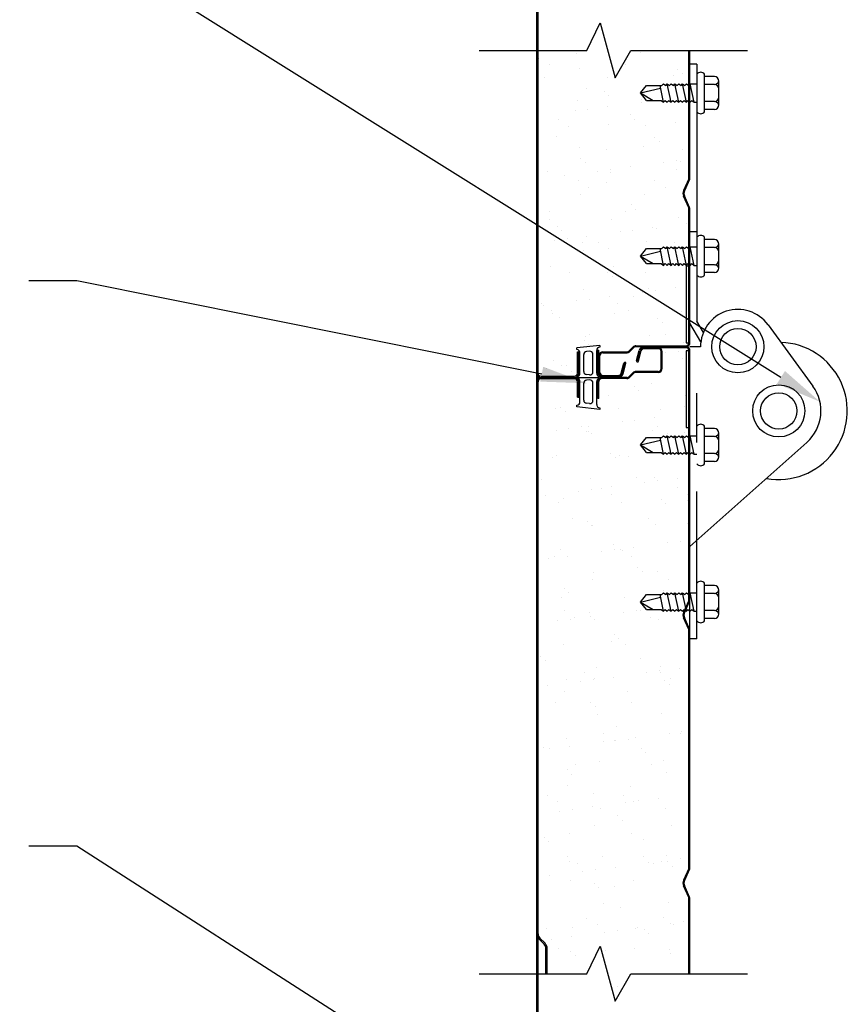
# Model space of a CAD drawing. Header units: inches. Extents: x 168.8 to 189.1, y 234.4 to 247.7.
# Tile 3 of 7: x 173.6 to 175.3, y 241.6 to 243.6. Entities that reach past the tile are written whole.
import ezdxf
from ezdxf import colors
from ezdxf.entities.mleader import LeaderData, LeaderLine
from ezdxf.math import Vec2, Vec3

# ---------------------------------------------------------------- set-up
doc = ezdxf.new("R2010")
doc.units = ezdxf.units.IN
doc.header["$LTSCALE"] = 0.25
doc.header["$MEASUREMENT"] = 0
doc.linetypes.add('HIDDEN3', pattern=[0.09375, 0.0625, -0.03125])
doc.layers.add('599', color=7, linetype='Continuous')
doc.layers.add('ANNOTATIONS', color=1, linetype='Continuous')
doc.styles.add('ARIAL', font='arial.ttf', dxfattribs={"height": 0.09375})

# ---------------------------------------------------------------- blocks, each defined once
blk = doc.blocks.new('*X7')
at = {"color": 0}
for p, q in [((2.2324, 8.0335), (2.2324, 8.0335)), ((2.0253, 8.0216), (2.0253, 8.0216)), ((2.1015, 8.0318), (2.1015, 8.0318)), ((2.0464, 8.0082), (2.0464, 8.0082)), ((2.1092, 7.9997), (2.1092, 7.9997)), ((2.2021, 8.0085), (2.2021, 8.0085)), ((2.3092, 7.998), (2.3092, 7.998)), ((2.0371, 7.9824), (2.0371, 7.9824)), ((2.165, 7.9818), (2.165, 7.9818)), ((2.3, 7.9866), (2.3, 7.9866)), ((2.3185, 7.9896), (2.3185, 7.9896)), ((2.1223, 7.9598), (2.1223, 7.9598)), ((2.1589, 7.9541), (2.1589, 7.9541)), ((2.1047, 7.9355), (2.1047, 7.9355)), ((2.1682, 7.9457), (2.1682, 7.9457)), ((2.2339, 7.9321), (2.2339, 7.9321)), ((2.2356, 7.9372), (2.2356, 7.9372)), ((2.0993, 7.9144), (2.0993, 7.9144)), ((2.1253, 7.9178), (2.1253, 7.9178)), ((2.166, 7.9231), (2.166, 7.9231)), ((2.0657, 7.8964), (2.0657, 7.8964)), ((2.2117, 7.9058), (2.2117, 7.9058)), ((2.2214, 7.8967), (2.2214, 7.8967)), ((2.0868, 7.883), (2.0868, 7.883)), ((2.1681, 7.8854), (2.1681, 7.8854)), ((2.2425, 7.8833), (2.2425, 7.8833)), ((2.3032, 7.8903), (2.3032, 7.8903)), ((2.0613, 7.8619), (2.0613, 7.8619)), ((2.2614, 7.8602), (2.2614, 7.8602)), ((2.2706, 7.8518), (2.2706, 7.8518)), ((2.1078, 7.8392), (2.1078, 7.8392)), ((2.1627, 7.8346), (2.1627, 7.8346)), ((2.2387, 7.8408), (2.2387, 7.8408)), ((2.3184, 7.8349), (2.3184, 7.8349)), ((2.1111, 7.8163), (2.1111, 7.8163)), ((2.306, 7.8121), (2.306, 7.8121)), ((2.3141, 7.8119), (2.3141, 7.8119)), ((2.1203, 7.8079), (2.1203, 7.8079)), ((2.1714, 7.7944), (2.1714, 7.7944)), ((2.2121, 7.7998), (2.2121, 7.7998)), ((2.28, 7.8087), (2.28, 7.8087)), ((2.3063, 7.794), (2.3063, 7.794)), ((2.0434, 7.7897), (2.0434, 7.7897)), ((2.0775, 7.782), (2.0775, 7.782)), ((2.1454, 7.791), (2.1454, 7.791)), ((2.1713, 7.7891), (2.1713, 7.7891)), ((2.2618, 7.7715), (2.2618, 7.7715)), ((2.1061, 7.7712), (2.1061, 7.7712)), ((2.1271, 7.7578), (2.1271, 7.7578)), ((2.1638, 7.768), (2.1638, 7.768)), ((2.2829, 7.7581), (2.2829, 7.7581)), ((2.111, 7.7428), (2.111, 7.7428)), ((2.2419, 7.7445), (2.2419, 7.7445)), ((2.2136, 7.7224), (2.2136, 7.7224)), ((2.2228, 7.714), (2.2228, 7.714)), ((2.0465, 7.6934), (2.0465, 7.6934)), ((2.0473, 7.7091), (2.0473, 7.7091)), ((2.1744, 7.6927), (2.1744, 7.6927)), ((2.2031, 7.7094), (2.2031, 7.7094)), ((2.3095, 7.6976), (2.3095, 7.6976)), ((2.0633, 7.6785), (2.0633, 7.6785)), ((2.2175, 7.671), (2.2175, 7.671)), ((2.2582, 7.6764), (2.2582, 7.6764)), ((2.2663, 7.6741), (2.2663, 7.6741)), ((2.3261, 7.6853), (2.3261, 7.6853)), ((2.0725, 7.6701), (2.0725, 7.6701)), ((2.0829, 7.6533), (2.0829, 7.6533)), ((2.1236, 7.6587), (2.1236, 7.6587)), ((2.1915, 7.6676), (2.1915, 7.6676)), ((2.0569, 7.6499), (2.0569, 7.6499)), ((2.1141, 7.6465), (2.1141, 7.6465)), ((2.1464, 7.646), (2.1464, 7.646)), ((2.1675, 7.6326), (2.1675, 7.6326)), ((2.245, 7.6482), (2.245, 7.6482)), ((2.3022, 7.6463), (2.3022, 7.6463)), ((2.116, 7.6302), (2.116, 7.6302)), ((2.0497, 7.597), (2.0497, 7.597)), ((2.1776, 7.5964), (2.1776, 7.5964)), ((2.0877, 7.5839), (2.0877, 7.5839)), ((2.1658, 7.5846), (2.1658, 7.5846)), ((2.175, 7.5762), (2.175, 7.5762)), ((2.2434, 7.5842), (2.2434, 7.5842)), ((2.2482, 7.5518), (2.2482, 7.5518)), ((2.3043, 7.553), (2.3043, 7.553)), ((2.1173, 7.5501), (2.1173, 7.5501)), ((2.1697, 7.5353), (2.1697, 7.5353)), ((2.2185, 7.5363), (2.2185, 7.5363)), ((2.2376, 7.5442), (2.2376, 7.5442)), ((2.2636, 7.5476), (2.2636, 7.5476)), ((2.0311, 7.5205), (2.0311, 7.5205)), ((2.0351, 7.5175), (2.0351, 7.5175)), ((2.103, 7.5265), (2.103, 7.5265)), ((2.129, 7.5299), (2.129, 7.5299)), ((2.1868, 7.5208), (2.1868, 7.5208)), ((2.0522, 7.5071), (2.0522, 7.5071)), ((2.0528, 7.5007), (2.0528, 7.5007)), ((2.0682, 7.4924), (2.0682, 7.4924)), ((2.1807, 7.5001), (2.1807, 7.5001)), ((2.2079, 7.5074), (2.2079, 7.5074)), ((2.2683, 7.4907), (2.2683, 7.4907)), ((2.3158, 7.5049), (2.3158, 7.5049)), ((2.2775, 7.4823), (2.2775, 7.4823)), ((2.1204, 7.4538), (2.1204, 7.4538)), ((2.1281, 7.4587), (2.1281, 7.4587)), ((2.2513, 7.4555), (2.2513, 7.4555)), ((2.2838, 7.459), (2.2838, 7.459)), ((2.1179, 7.4468), (2.1179, 7.4468)), ((2.1272, 7.4384), (2.1272, 7.4384)), ((2.321, 7.4424), (2.321, 7.4424)), ((2.056, 7.4043), (2.056, 7.4043)), ((2.0715, 7.3953), (2.0715, 7.3953)), ((2.0812, 7.3942), (2.0812, 7.3942)), ((2.0405, 7.3888), (2.0405, 7.3888)), ((2.0926, 7.3819), (2.0926, 7.3819))]:
    blk.add_line(p, q, dxfattribs=at)
blk = doc.blocks.new('*X8')
at = {"color": 0}
for p, q in [((2.2837, 7.4208), (2.2837, 7.4208)), ((2.3097, 7.4242), (2.3097, 7.4242)), ((2.3189, 7.4086), (2.3189, 7.4086)), ((2.2204, 7.3529), (2.2204, 7.3529)), ((2.2545, 7.3591), (2.2545, 7.3591)), ((2.1685, 7.3335), (2.1685, 7.3335)), ((2.2296, 7.3445), (2.2296, 7.3445)), ((2.3242, 7.3338), (2.3242, 7.3338)), ((2.3221, 7.3122), (2.3221, 7.3122)), ((2.0591, 7.308), (2.0591, 7.308)), ((2.0701, 7.3091), (2.0701, 7.3091)), ((2.0793, 7.3006), (2.0793, 7.3006)), ((2.187, 7.3074), (2.187, 7.3074)), ((2.2731, 7.3046), (2.2731, 7.3046)), ((2.1119, 7.2701), (2.1119, 7.2701)), ((2.1273, 7.2708), (2.1273, 7.2708)), ((2.1952, 7.2797), (2.1952, 7.2797)), ((2.2212, 7.2831), (2.2212, 7.2831)), ((2.2619, 7.2885), (2.2619, 7.2885)), ((2.2676, 7.2704), (2.2676, 7.2704)), ((2.0606, 7.262), (2.0606, 7.262)), ((2.0866, 7.2654), (2.0866, 7.2654)), ((2.1228, 7.2607), (2.1228, 7.2607)), ((2.1267, 7.2611), (2.1267, 7.2611)), ((2.133, 7.2567), (2.133, 7.2567)), ((2.2576, 7.2628), (2.2576, 7.2628)), ((2.2887, 7.257), (2.2887, 7.257)), ((2.3229, 7.259), (2.3229, 7.259)), ((2.0623, 7.2117), (2.0623, 7.2117)), ((2.1726, 7.2151), (2.1726, 7.2151)), ((2.1902, 7.211), (2.1902, 7.211)), ((2.0532, 7.208), (2.0532, 7.208)), ((2.1818, 7.2067), (2.1818, 7.2067)), ((2.2089, 7.2083), (2.2089, 7.2083)), ((2.0315, 7.1628), (2.0315, 7.1628)), ((2.1299, 7.1648), (2.1299, 7.1648)), ((2.2253, 7.1668), (2.2253, 7.1668)), ((2.2413, 7.1563), (2.2413, 7.1563)), ((2.2608, 7.1664), (2.2608, 7.1664)), ((2.2673, 7.1597), (2.2673, 7.1597)), ((2.308, 7.1651), (2.308, 7.1651)), ((2.0388, 7.1297), (2.0388, 7.1297)), ((2.1067, 7.1386), (2.1067, 7.1386)), ((2.1327, 7.142), (2.1327, 7.142)), ((2.1523, 7.1449), (2.1523, 7.1449)), ((2.1733, 7.1315), (2.1733, 7.1315)), ((2.1734, 7.1474), (2.1734, 7.1474)), ((2.308, 7.1452), (2.308, 7.1452)), ((2.3291, 7.1317), (2.3291, 7.1317)), ((2.0654, 7.1153), (2.0654, 7.1153)), ((2.075, 7.123), (2.075, 7.123)), ((2.1933, 7.1147), (2.1933, 7.1147)), ((2.2751, 7.1212), (2.2751, 7.1212)), ((2.2843, 7.1128), (2.2843, 7.1128)), ((2.3284, 7.1196), (2.3284, 7.1196)), ((2.0935, 7.0828), (2.0935, 7.0828)), ((2.1248, 7.0774), (2.1248, 7.0774)), ((2.134, 7.0689), (2.134, 7.0689)), ((2.2493, 7.0831), (2.2493, 7.0831)), ((2.2639, 7.0701), (2.2639, 7.0701)), ((2.3278, 7.0729), (2.3278, 7.0729)), ((2.133, 7.0684), (2.133, 7.0684)), ((2.1775, 7.0291), (2.1775, 7.0291)), ((2.2874, 7.0329), (2.2874, 7.0329)), ((2.3134, 7.0364), (2.3134, 7.0364)), ((2.0686, 7.019), (2.0686, 7.019)), ((2.1528, 7.0152), (2.1528, 7.0152)), ((2.1788, 7.0186), (2.1788, 7.0186)), ((2.1926, 7.0197), (2.1926, 7.0197)), ((2.1965, 7.0184), (2.1965, 7.0184)), ((2.2195, 7.024), (2.2195, 7.024)), ((2.0442, 7.0009), (2.0442, 7.0009)), ((2.058, 7.006), (2.058, 7.006)), ((2.0849, 7.0063), (2.0849, 7.0063)), ((2.2137, 7.0063), (2.2137, 7.0063)), ((2.1362, 6.9721), (2.1362, 6.9721)), ((2.2273, 6.9834), (2.2273, 6.9834)), ((2.2365, 6.975), (2.2365, 6.975)), ((2.2671, 6.9738), (2.2671, 6.9738)), ((2.1339, 6.9576), (2.1339, 6.9576)), ((2.2896, 6.9579), (2.2896, 6.9579)), ((2.077, 6.9396), (2.077, 6.9396)), ((2.0862, 6.9311), (2.0862, 6.9311)), ((2.28, 6.9351), (2.28, 6.9351)), ((2.0717, 6.9226), (2.0717, 6.9226)), ((2.1996, 6.922), (2.1996, 6.922)), ((2.0773, 6.8942), (2.0773, 6.8942)), ((2.1297, 6.8913), (2.1297, 6.8913)), ((2.1989, 6.8918), (2.1989, 6.8918)), ((2.2249, 6.8953), (2.2249, 6.8953)), ((2.233, 6.8945), (2.233, 6.8945)), ((2.0643, 6.8741), (2.0643, 6.8741)), ((2.0903, 6.8775), (2.0903, 6.8775)), ((2.0984, 6.8808), (2.0984, 6.8808)), ((2.131, 6.8829), (2.131, 6.8829)), ((2.1393, 6.8758), (2.1393, 6.8758)), ((2.2541, 6.8811), (2.2541, 6.8811)), ((2.2702, 6.8774), (2.2702, 6.8774)), ((2.1743, 6.8324), (2.1743, 6.8324)), ((2.1794, 6.8457), (2.1794, 6.8457)), ((2.1886, 6.8372), (2.1886, 6.8372)), ((2.33, 6.8327), (2.33, 6.8327)), ((2.0749, 6.8263), (2.0749, 6.8263)), ((2.2028, 6.8257), (2.2028, 6.8257)), ((2.0291, 6.8018), (2.0291, 6.8018)), ((2.0383, 6.7933), (2.0383, 6.7933)), ((2.2321, 6.7974), (2.2321, 6.7974)), ((2.1177, 6.769), (2.1177, 6.769)), ((2.1425, 6.7794), (2.1425, 6.7794)), ((2.245, 6.7684), (2.245, 6.7684)), ((2.271, 6.7719), (2.271, 6.7719)), ((2.2734, 6.7811), (2.2734, 6.7811)), ((2.2734, 6.7693), (2.2734, 6.7693)), ((2.3117, 6.7772), (2.3117, 6.7772)), ((2.0818, 6.7535), (2.0818, 6.7535)), ((2.1104, 6.7507), (2.1104, 6.7507)), ((2.1364, 6.7541), (2.1364, 6.7541)), ((2.1388, 6.7556), (2.1388, 6.7556)), ((2.1771, 6.7595), (2.1771, 6.7595)), ((2.2819, 6.7518), (2.2819, 6.7518)), ((2.2945, 6.7558), (2.2945, 6.7558)), ((2.0425, 6.7418), (2.0425, 6.7418)), ((2.078, 6.7299), (2.078, 6.7299)), ((2.2059, 6.7293), (2.2059, 6.7293)), ((2.2911, 6.7433), (2.2911, 6.7433)), ((2.1316, 6.7079), (2.1316, 6.7079)), ((2.2147, 6.7072), (2.2147, 6.7072)), ((2.059, 6.7069), (2.059, 6.7069)), ((2.1408, 6.6994), (2.1408, 6.6994)), ((2.1456, 6.6831), (2.1456, 6.6831)), ((2.2765, 6.6847), (2.2765, 6.6847)), ((2.1843, 6.6596), (2.1843, 6.6596)), ((2.3171, 6.6485), (2.3171, 6.6485)), ((2.0812, 6.6336), (2.0812, 6.6336)), ((2.1565, 6.6273), (2.1565, 6.6273)), ((2.1581, 6.6438), (2.1581, 6.6438)), ((2.1792, 6.6304), (2.1792, 6.6304)), ((2.1825, 6.6308), (2.1825, 6.6308)), ((2.2091, 6.633), (2.2091, 6.633)), ((2.2232, 6.6361), (2.2232, 6.6361)), ((2.2911, 6.645), (2.2911, 6.645)), ((2.3138, 6.6441), (2.3138, 6.6441)), ((2.034, 6.6157), (2.034, 6.6157)), ((2.0479, 6.613), (2.0479, 6.613)), ((2.0886, 6.6184), (2.0886, 6.6184)), ((2.2341, 6.614), (2.2341, 6.614)), ((2.1488, 6.5867), (2.1488, 6.5867)), ((2.2433, 6.6055), (2.2433, 6.6055)), ((2.2797, 6.5884), (2.2797, 6.5884)), ((2.0838, 6.5701), (2.0838, 6.5701)), ((2.0994, 6.5817), (2.0994, 6.5817)), ((2.2551, 6.582), (2.2551, 6.582)), ((2.093, 6.5616), (2.093, 6.5616)), ((2.2868, 6.5657), (2.2868, 6.5657)), ((2.0843, 6.5373), (2.0843, 6.5373)), ((2.2122, 6.5367), (2.2122, 6.5367)), ((2.0428, 6.5183), (2.0428, 6.5183)), ((2.1365, 6.5218), (2.1365, 6.5218)), ((2.1985, 6.5186), (2.1985, 6.5186)), ((2.2286, 6.5074), (2.2286, 6.5074)), ((2.2693, 6.5127), (2.2693, 6.5127)), ((2.0638, 6.5049), (2.0638, 6.5049)), ((2.068, 6.4862), (2.068, 6.4862)), ((2.094, 6.4896), (2.094, 6.4896)), ((2.1347, 6.495), (2.1347, 6.495)), ((2.1519, 6.4904), (2.1519, 6.4904)), ((2.2026, 6.5039), (2.2026, 6.5039)), ((2.2195, 6.5052), (2.2195, 6.5052)), ((2.2828, 6.4921), (2.2828, 6.4921)), ((2.1863, 6.4762), (2.1863, 6.4762)), ((2.1955, 6.4677), (2.1955, 6.4677)), ((2.1397, 6.4565), (2.1397, 6.4565)), ((2.2955, 6.4568), (2.2955, 6.4568)), ((2.036, 6.4323), (2.036, 6.4323)), ((2.0875, 6.4409), (2.0875, 6.4409)), ((2.2154, 6.4403), (2.2154, 6.4403)), ((2.239, 6.4279), (2.239, 6.4279)), ((2.0452, 6.4238), (2.0452, 6.4238)), ((2.0831, 6.3931), (2.0831, 6.3931)), ((2.1551, 6.394), (2.1551, 6.394)), ((2.2388, 6.3934), (2.2388, 6.3934)), ((2.286, 6.3957), (2.286, 6.3957)), ((2.3154, 6.3893), (2.3154, 6.3893)), ((2.0887, 6.384), (2.0887, 6.384)), ((2.1042, 6.3797), (2.1042, 6.3797)), ((2.1401, 6.3663), (2.1401, 6.3663)), ((2.1808, 6.3716), (2.1808, 6.3716)), ((2.2487, 6.3806), (2.2487, 6.3806)), ((2.2599, 6.38), (2.2599, 6.38)), ((2.2747, 6.384), (2.2747, 6.384)), ((2.2887, 6.3823), (2.2887, 6.3823)), ((2.298, 6.3738), (2.298, 6.3738)), ((2.0462, 6.3539), (2.0462, 6.3539)), ((2.1141, 6.3628), (2.1141, 6.3628)), ((2.0906, 6.3446), (2.0906, 6.3446)), ((2.1384, 6.3384), (2.1384, 6.3384)), ((2.1477, 6.3299), (2.1477, 6.3299)), ((2.1801, 6.3313), (2.1801, 6.3313)), ((2.2185, 6.344), (2.2185, 6.344)), ((2.1582, 6.2977), (2.1582, 6.2977)), ((2.1912, 6.2901), (2.1912, 6.2901)), ((2.2891, 6.2994), (2.2891, 6.2994)), ((2.1235, 6.2679), (2.1235, 6.2679)), ((2.2792, 6.2682), (2.2792, 6.2682)), ((2.0408, 6.2462), (2.0408, 6.2462)), ((2.0938, 6.2482), (2.0938, 6.2482)), ((2.1446, 6.2545), (2.1446, 6.2545)), ((2.2217, 6.2476), (2.2217, 6.2476)), ((2.2269, 6.2482), (2.2269, 6.2482)), ((2.2948, 6.2572), (2.2948, 6.2572)), ((2.3003, 6.2547), (2.3003, 6.2547)), ((2.3208, 6.2606), (2.3208, 6.2606)), ((2.0517, 6.2252), (2.0517, 6.2252)), ((2.0923, 6.2305), (2.0923, 6.2305)), ((2.1602, 6.2394), (2.1602, 6.2394)), ((2.1862, 6.2429), (2.1862, 6.2429)), ((2.2409, 6.2445), (2.2409, 6.2445)), ((2.2501, 6.236), (2.2501, 6.236)), ((2.0648, 6.2058), (2.0648, 6.2058)), ((2.2205, 6.2061), (2.2205, 6.2061)), ((2.0906, 6.2006), (2.0906, 6.2006)), ((2.0998, 6.1921), (2.0998, 6.1921)), ((2.1614, 6.2014), (2.1614, 6.2014)), ((2.2923, 6.203), (2.2923, 6.203)), ((2.2936, 6.1962), (2.2936, 6.1962)), ((2.185, 6.1293), (2.185, 6.1293))]:
    blk.add_line(p, q, dxfattribs=at)

msp = doc.modelspace()

# ---------------------------------------------------------------- linework, layer by layer
at = {"layer": '599'}
for p, q in [((174.69765, 239.94057), (174.69765, 245.515)), ((174.70015, 239.94057), (174.70015, 245.1232)), ((174.79977, 243.53383), (174.82693, 243.59023)), ((174.82693, 243.59023), (174.85749, 243.47819)), ((174.58033, 243.53383), (174.79977, 243.53383)), ((174.85749, 243.47819), (174.88929, 243.53383)), ((174.88929, 243.53383), (175.12747, 243.53383)), ((175.00812, 243.27443), (175.00812, 243.53383)), ((175.01015, 243.27443), (175.01015, 243.53383)), ((175.02437, 243.50579), (175.01015, 243.50579)), ((175.02437, 243.50579), (175.02437, 242.98162)), ((175.03991, 243.40857), (175.03991, 243.48583)), ((174.90906, 243.4472), (174.92156, 243.46243)), ((174.92156, 243.46243), (174.95296, 243.46243)), ((174.95609, 243.42821), (174.94905, 243.46243)), ((174.95296, 243.46243), (174.95609, 243.46618)), ((174.95609, 243.46618), (174.96077, 243.46243)), ((174.96077, 243.46243), (174.9639, 243.46618)), ((174.9639, 243.46618), (174.96858, 243.46243)), ((174.97172, 243.42821), (174.9639, 243.46618)), ((174.96858, 243.46243), (174.97172, 243.46618)), ((174.97172, 243.46618), (174.9764, 243.46243)), ((174.9764, 243.46243), (174.97953, 243.46618)), ((174.98734, 243.42821), (174.97953, 243.46618)), ((174.97953, 243.46618), (174.98421, 243.46243)), ((174.98421, 243.46243), (174.98734, 243.46618)), ((174.98734, 243.46618), (174.99202, 243.46243)), ((174.99202, 243.46243), (174.99515, 243.46618)), ((175.00297, 243.42821), (174.99515, 243.46618)), ((174.99515, 243.46618), (174.99983, 243.46243)), ((174.99983, 243.46243), (175.00297, 243.46618)), ((175.00297, 243.46618), (175.00765, 243.46243)), ((175.00765, 243.46243), (175.01078, 243.46618)), ((175.01078, 243.46618), (175.02437, 243.46618)), ((175.01859, 243.42821), (175.01078, 243.46618)), ((175.05984, 243.48079), (175.03991, 243.48079)), ((175.05984, 243.46477), (175.03991, 243.46477)), ((175.06921, 243.42298), (175.06921, 243.47141)), ((174.90906, 243.4472), (174.95011, 243.4573)), ((174.92156, 243.43196), (174.90906, 243.4472)), ((174.90906, 243.4472), (174.93499, 243.43196)), ((174.92156, 243.43196), (174.95141, 243.43196)), ((174.95141, 243.43196), (174.95609, 243.42821)), ((174.95609, 243.42821), (174.95923, 243.43196)), ((174.95923, 243.43196), (174.9639, 243.42821)), ((174.9639, 243.42821), (174.96704, 243.43196)), ((174.96704, 243.43196), (174.97172, 243.42821)), ((174.97172, 243.42821), (174.97485, 243.43196)), ((174.97485, 243.43196), (174.97953, 243.42821)), ((174.97953, 243.42821), (174.98266, 243.43196)), ((174.98266, 243.43196), (174.98734, 243.42821)), ((174.98734, 243.42821), (174.99048, 243.43196)), ((174.99048, 243.43196), (174.99515, 243.42821)), ((174.99515, 243.42821), (174.99829, 243.43196)), ((174.99829, 243.43196), (175.00297, 243.42821)), ((175.00297, 243.42821), (175.0061, 243.43196)), ((175.0061, 243.43196), (175.01078, 243.42821)), ((175.01078, 243.42821), (175.01391, 243.43196)), ((175.01391, 243.43196), (175.01859, 243.42821)), ((175.01859, 243.42821), (175.02437, 243.42821)), ((175.05984, 243.42962), (175.03991, 243.42962)), ((175.05984, 243.4136), (175.03991, 243.4136)), ((175.00759, 243.27195), (174.99702, 243.2482)), ((175.00945, 243.27112), (174.99887, 243.24737)), ((175.00759, 243.21275), (174.99702, 243.23651)), ((175.00945, 243.21358), (174.99887, 243.23733)), ((175.00812, 242.93782), (175.00812, 243.21028)), ((175.01015, 242.93782), (175.01015, 243.21028)), ((175.02437, 243.16407), (175.01015, 243.16407)), ((175.03991, 243.07591), (175.03991, 243.15317)), ((175.05984, 243.14813), (175.03991, 243.14813)), ((174.90906, 243.11454), (174.92156, 243.12977)), ((174.90906, 243.11454), (174.95011, 243.12464)), ((174.92156, 243.12977), (174.95296, 243.12977)), ((174.95609, 243.09556), (174.94905, 243.12977)), ((174.95296, 243.12977), (174.95609, 243.13352)), ((174.95609, 243.13352), (174.96077, 243.12977)), ((174.96077, 243.12977), (174.9639, 243.13352)), ((174.9639, 243.13352), (174.96858, 243.12977)), ((174.97172, 243.09556), (174.9639, 243.13352)), ((174.96858, 243.12977), (174.97172, 243.13352)), ((174.97172, 243.13352), (174.9764, 243.12977)), ((174.9764, 243.12977), (174.97953, 243.13352)), ((174.98734, 243.09556), (174.97953, 243.13352)), ((174.97953, 243.13352), (174.98421, 243.12977)), ((174.98421, 243.12977), (174.98734, 243.13352)), ((174.98734, 243.13352), (174.99202, 243.12977)), ((174.99202, 243.12977), (174.99515, 243.13352)), ((175.00297, 243.09556), (174.99515, 243.13352)), ((174.99515, 243.13352), (174.99983, 243.12977)), ((174.99983, 243.12977), (175.00297, 243.13352)), ((175.00297, 243.13352), (175.00765, 243.12977)), ((175.00765, 243.12977), (175.01078, 243.13352)), ((175.01078, 243.13352), (175.02437, 243.13352)), ((175.01859, 243.09556), (175.01078, 243.13352)), ((175.05984, 243.13212), (175.03991, 243.13212)), ((175.06921, 243.09032), (175.06921, 243.13876)), ((174.92156, 243.09931), (174.90906, 243.11454)), ((174.90906, 243.11454), (174.93499, 243.09931)), ((174.92156, 243.09931), (174.95141, 243.09931)), ((174.95141, 243.09931), (174.95609, 243.09556)), ((174.95609, 243.09556), (174.95923, 243.09931)), ((174.95923, 243.09931), (174.9639, 243.09556)), ((174.9639, 243.09556), (174.96704, 243.09931)), ((174.96704, 243.09931), (174.97172, 243.09556)), ((174.97172, 243.09556), (174.97485, 243.09931)), ((174.97485, 243.09931), (174.97953, 243.09556)), ((174.97953, 243.09556), (174.98266, 243.09931)), ((174.98266, 243.09931), (174.98734, 243.09556)), ((174.98734, 243.09556), (174.99048, 243.09931)), ((174.99048, 243.09931), (174.99515, 243.09556)), ((174.99515, 243.09556), (174.99829, 243.09931)), ((174.99829, 243.09931), (175.00297, 243.09556)), ((175.00265, 243.09407), (175.00265, 242.93782)), ((175.00812, 243.09407), (175.00265, 243.09407)), ((175.00297, 243.09556), (175.0061, 243.09931)), ((175.0061, 243.09931), (175.01078, 243.09556)), ((175.01078, 243.09556), (175.01391, 243.09931)), ((175.01391, 243.09931), (175.01859, 243.09556)), ((175.01859, 243.09556), (175.02437, 243.09556)), ((175.05984, 243.09696), (175.03991, 243.09696)), ((175.05984, 243.08095), (175.03991, 243.08095)), ((175.03747, 242.95892), (175.02437, 242.98162)), ((175.03227, 242.93949), (175.01015, 242.97781)), ((175.1693, 242.97464), (175.26069, 242.84958)), ((174.82624, 242.93219), (174.77937, 242.92727)), ((174.77937, 242.92398), (174.77937, 242.92727)), ((174.80528, 242.92056), (174.79903, 242.91991)), ((174.81999, 242.87568), (174.81999, 242.92208)), ((174.82249, 242.92251), (174.82452, 242.92251)), ((174.82249, 242.87735), (174.82249, 242.92251)), ((174.82452, 242.87735), (174.82452, 242.92251)), ((174.82624, 242.93219), (174.82624, 242.92907)), ((174.89402, 242.92935), (174.886, 242.92132)), ((174.89546, 242.92791), (174.88743, 242.91989)), ((174.89976, 242.93173), (175.00202, 242.93173)), ((175.00202, 242.9297), (174.89976, 242.9297)), ((174.90115, 242.90146), (174.90654, 242.9221)), ((174.90312, 242.90095), (174.9085, 242.92159)), ((174.90508, 242.90043), (174.91047, 242.92108)), ((175.00202, 242.92766), (174.91637, 242.92766)), ((174.94546, 242.92563), (174.91637, 242.92563)), ((175.00265, 242.93782), (175.00812, 242.93782)), ((175.00812, 242.92157), (175.00265, 242.92157)), ((175.00265, 242.92157), (175.00265, 242.76532)), ((175.00812, 242.41474), (175.00812, 242.92157)), ((175.03164, 242.9297), (175.01015, 242.9297)), ((175.01015, 241.86787), (175.01015, 242.92157)), ((174.78062, 242.87579), (174.78062, 242.91938)), ((174.78062, 242.91938), (174.78312, 242.91938)), ((174.78312, 242.87579), (174.78312, 242.91938)), ((174.78562, 242.87568), (174.78562, 242.91699)), ((174.79343, 242.87898), (174.79343, 242.91369)), ((174.81218, 242.87832), (174.81218, 242.91435)), ((174.82656, 242.87735), (174.82656, 242.91141)), ((174.83265, 242.91954), (174.88169, 242.91954)), ((174.83265, 242.91751), (174.88169, 242.91751)), ((174.95156, 242.88548), (174.95156, 242.91954)), ((174.95359, 242.88548), (174.95359, 242.91954)), ((174.86975, 242.87576), (174.87538, 242.89648)), ((174.87171, 242.87522), (174.87734, 242.89595)), ((174.87367, 242.87469), (174.8793, 242.89541)), ((174.70624, 242.8697), (174.77452, 242.8697)), ((174.70624, 242.8672), (174.77452, 242.8672)), ((174.70624, 242.86704), (174.77452, 242.86704)), ((174.77452, 242.86454), (174.70624, 242.86454)), ((174.77937, 242.8672), (174.82584, 242.8672)), ((174.77937, 242.8672), (174.77937, 242.86554)), ((174.80528, 242.87211), (174.79903, 242.87276)), ((174.80528, 242.86213), (174.79903, 242.86147)), ((174.82584, 242.86549), (174.82584, 242.8672)), ((174.88153, 242.86704), (174.83062, 242.86704)), ((174.88153, 242.86501), (174.83062, 242.86501)), ((174.83265, 242.87126), (174.86387, 242.87126)), ((174.83265, 242.86923), (174.86387, 242.86923)), ((174.83265, 242.8672), (174.86387, 242.8672)), ((174.89402, 242.877), (174.88584, 242.86882)), ((174.89546, 242.87557), (174.88728, 242.86739)), ((174.94546, 242.87938), (174.89976, 242.87938)), ((174.94546, 242.87735), (174.89976, 242.87735)), ((174.78062, 242.82704), (174.78062, 242.85845)), ((174.78312, 242.82704), (174.78312, 242.85845)), ((174.78562, 242.81725), (174.78562, 242.85856)), ((174.79343, 242.82054), (174.79343, 242.85526)), ((174.81218, 242.81989), (174.81218, 242.85591)), ((174.81999, 242.81215), (174.81999, 242.85856)), ((174.82249, 242.82391), (174.82249, 242.85891)), ((174.82452, 242.82391), (174.82452, 242.85891)), ((174.78062, 242.82704), (174.78312, 242.82704)), ((174.82452, 242.82391), (174.82249, 242.82391)), ((174.77937, 242.80697), (174.77937, 242.81026)), ((174.82624, 242.80204), (174.77937, 242.80697)), ((174.80528, 242.81367), (174.79903, 242.81433)), ((174.82624, 242.80517), (174.82624, 242.80204)), ((175.00265, 242.76532), (175.00812, 242.76532)), ((175.03991, 242.69067), (175.03991, 242.76794)), ((175.05984, 242.7629), (175.03991, 242.7629)), ((174.90906, 242.72931), (174.92156, 242.74454)), ((174.90906, 242.72931), (174.95011, 242.73941)), ((174.92156, 242.74454), (174.95296, 242.74454)), ((174.95609, 242.71032), (174.94905, 242.74454)), ((174.95296, 242.74454), (174.95609, 242.74829)), ((174.95609, 242.74829), (174.96077, 242.74454)), ((174.96077, 242.74454), (174.9639, 242.74829)), ((174.9639, 242.74829), (174.96858, 242.74454)), ((174.97172, 242.71032), (174.9639, 242.74829)), ((174.96858, 242.74454), (174.97172, 242.74829)), ((174.97172, 242.74829), (174.9764, 242.74454)), ((174.9764, 242.74454), (174.97953, 242.74829)), ((174.98734, 242.71032), (174.97953, 242.74829)), ((174.97953, 242.74829), (174.98421, 242.74454)), ((174.98421, 242.74454), (174.98734, 242.74829)), ((174.98734, 242.74829), (174.99202, 242.74454)), ((174.99202, 242.74454), (174.99515, 242.74829)), ((175.00297, 242.71032), (174.99515, 242.74829)), ((174.99515, 242.74829), (174.99983, 242.74454)), ((174.99983, 242.74454), (175.00297, 242.74829)), ((175.00297, 242.74829), (175.00765, 242.74454)), ((175.00765, 242.74454), (175.01078, 242.74829)), ((175.01078, 242.74829), (175.02437, 242.74829)), ((175.01859, 242.71032), (175.01078, 242.74829)), ((175.05984, 242.74688), (175.03991, 242.74688)), ((175.06921, 242.70509), (175.06921, 242.75352)), ((174.92156, 242.71407), (174.90906, 242.72931)), ((174.90906, 242.72931), (174.93499, 242.71407)), ((175.01015, 242.52201), (175.2485, 242.73464)), ((174.92156, 242.71407), (174.95141, 242.71407)), ((174.95141, 242.71407), (174.95609, 242.71032)), ((174.95609, 242.71032), (174.95923, 242.71407)), ((174.95923, 242.71407), (174.9639, 242.71032)), ((174.9639, 242.71032), (174.96704, 242.71407)), ((174.96704, 242.71407), (174.97172, 242.71032)), ((174.97172, 242.71032), (174.97485, 242.71407)), ((174.97485, 242.71407), (174.97953, 242.71032)), ((174.97953, 242.71032), (174.98266, 242.71407)), ((174.98266, 242.71407), (174.98734, 242.71032)), ((174.98734, 242.71032), (174.99048, 242.71407)), ((174.99048, 242.71407), (174.99515, 242.71032)), ((174.99515, 242.71032), (174.99829, 242.71407)), ((174.99829, 242.71407), (175.00297, 242.71032)), ((175.00297, 242.71032), (175.0061, 242.71407)), ((175.0061, 242.71407), (175.01078, 242.71032)), ((175.01078, 242.71032), (175.01391, 242.71407)), ((175.01391, 242.71407), (175.01859, 242.71032)), ((175.01859, 242.71032), (175.02437, 242.71032)), ((175.05984, 242.71173), (175.03991, 242.71173)), ((175.05984, 242.69571), (175.03991, 242.69571)), ((175.02437, 242.33391), (175.02437, 242.5347)), ((175.03991, 242.37044), (175.03991, 242.4477)), ((175.05984, 242.44266), (175.03991, 242.44266)), ((174.90906, 242.40907), (174.92156, 242.42431)), ((174.90906, 242.40907), (174.95011, 242.41917)), ((174.92156, 242.42431), (174.95296, 242.42431)), ((174.95609, 242.39009), (174.94905, 242.42431)), ((174.95296, 242.42431), (174.95609, 242.42806)), ((174.95609, 242.42806), (174.96077, 242.42431)), ((174.96077, 242.42431), (174.9639, 242.42806)), ((174.97172, 242.39009), (174.9639, 242.42806)), ((174.9639, 242.42806), (174.96858, 242.42431)), ((174.96858, 242.42431), (174.97172, 242.42806)), ((174.97172, 242.42806), (174.9764, 242.42431)), ((174.9764, 242.42431), (174.97953, 242.42806)), ((174.97953, 242.42806), (174.98421, 242.42431)), ((174.98734, 242.39009), (174.97953, 242.42806)), ((174.98421, 242.42431), (174.98734, 242.42806)), ((174.98734, 242.42806), (174.99202, 242.42431)), ((174.99202, 242.42431), (174.99515, 242.42806)), ((174.99515, 242.42806), (174.99983, 242.42431)), ((175.00297, 242.39009), (174.99515, 242.42806)), ((174.99983, 242.42431), (175.00297, 242.42806)), ((175.00297, 242.42806), (175.00765, 242.42431)), ((175.00765, 242.42431), (175.01078, 242.42806)), ((175.01859, 242.39009), (175.01078, 242.42806)), ((175.01078, 242.42806), (175.02437, 242.42806)), ((175.05984, 242.42665), (175.03991, 242.42665)), ((175.06921, 242.38485), (175.06921, 242.43329)), ((174.90906, 242.40907), (174.93499, 242.39384)), ((174.92156, 242.39384), (174.90906, 242.40907)), ((175.00759, 242.41226), (174.99702, 242.38851)), ((175.00945, 242.41144), (174.99887, 242.38769)), ((174.92156, 242.39384), (174.95141, 242.39384)), ((174.95141, 242.39384), (174.95609, 242.39009)), ((174.95609, 242.39009), (174.95923, 242.39384)), ((174.95923, 242.39384), (174.9639, 242.39009)), ((174.9639, 242.39009), (174.96704, 242.39384)), ((174.96704, 242.39384), (174.97172, 242.39009)), ((174.97172, 242.39009), (174.97485, 242.39384)), ((174.97485, 242.39384), (174.97953, 242.39009)), ((174.97953, 242.39009), (174.98266, 242.39384)), ((174.98266, 242.39384), (174.98734, 242.39009)), ((174.98734, 242.39009), (174.99048, 242.39384)), ((174.99048, 242.39384), (174.99515, 242.39009)), ((174.99515, 242.39009), (174.99829, 242.39384)), ((174.99829, 242.39384), (175.00297, 242.39009)), ((175.00297, 242.39009), (175.0061, 242.39384)), ((175.0061, 242.39384), (175.01078, 242.39009)), ((175.01078, 242.39009), (175.01391, 242.39384)), ((175.01391, 242.39384), (175.01859, 242.39009)), ((175.01859, 242.39009), (175.02437, 242.39009)), ((175.05984, 242.39149), (175.03991, 242.39149)), ((175.00759, 242.35307), (174.99702, 242.37682)), ((175.00945, 242.35389), (174.99887, 242.37764)), ((175.05984, 242.37548), (175.03991, 242.37548)), ((175.00812, 241.86787), (175.00812, 242.35059)), ((175.02437, 242.33391), (175.01015, 242.33391)), ((175.00759, 241.86539), (174.99702, 241.84164)), ((175.00945, 241.86456), (174.99887, 241.84081)), ((175.00759, 241.80619), (174.99702, 241.82994)), ((175.00945, 241.80702), (174.99887, 241.83077)), ((175.00812, 241.65073), (175.00812, 241.80371)), ((175.01015, 241.65073), (175.01015, 241.80371)), ((174.71274, 241.71133), (174.70204, 241.72202)), ((174.71451, 241.71309), (174.70381, 241.72379)), ((174.7164, 241.65073), (174.7164, 241.70249)), ((174.7189, 241.65073), (174.7189, 241.70249)), ((174.79977, 241.65073), (174.82693, 241.70713)), ((174.82693, 241.70713), (174.85749, 241.59509)), ((174.58033, 241.65073), (174.79977, 241.65073)), ((174.85749, 241.59509), (174.88929, 241.65073)), ((174.88929, 241.65073), (175.12747, 241.65073))]:
    msp.add_line(p, q, dxfattribs=at)
at = {"layer": '599', "linetype": 'HIDDEN3'}
msp.add_line((175.02437, 242.5347), (175.02437, 242.9297), dxfattribs=at)
at = {"layer": '599'}
for centre, radius in [((175.10781, 242.9297), 0.0532), ((175.10781, 242.9297), 0.03711), ((175.19124, 242.79883), 0.0532), ((175.19124, 242.79883), 0.03711)]:
    msp.add_circle(centre, radius, dxfattribs=at)
for centre, radius, start, end in [((175.03214, 243.47955), 0.00999, 38.93592, 141.06408), ((175.05984, 243.47141), 0.00938, 0, 90), ((175.05984, 243.47415), 0.00938, 270, 351.61446), ((175.05984, 243.4554), 0.00938, 0, 90), ((175.05984, 243.43899), 0.00938, 270, 0), ((175.05984, 243.42024), 0.00938, 8.38554, 90), ((175.05984, 243.42298), 0.00938, 270, 0), ((175.03214, 243.41485), 0.00999, 218.93592, 321.06408), ((175.00202, 243.27443), 0.00609, 336.00105, 0), ((175.00202, 243.27443), 0.00813, 336.00105, 0), ((175.01015, 243.24235), 0.01438, 156.00105, 203.99895), ((175.01015, 243.24235), 0.01234, 156.00105, 203.99895), ((175.00202, 243.21028), 0.00609, 0, 23.99895), ((175.00202, 243.21028), 0.00813, 0, 23.99895), ((175.03214, 243.14689), 0.00999, 38.93592, 141.06408), ((175.05984, 243.13876), 0.00938, 0, 90), ((175.05984, 243.14149), 0.00938, 270, 351.61446), ((175.05984, 243.12274), 0.00938, 0, 90), ((175.05984, 243.10634), 0.00938, 270, 0), ((175.05984, 243.08759), 0.00938, 8.38554, 90), ((175.05984, 243.09032), 0.00938, 270, 0), ((175.03214, 243.08219), 0.00999, 218.93592, 321.06408), ((175.10781, 242.9297), 0.07616, 36.15969, 180), ((174.77859, 242.91699), 0.00703, 0, 83.62063), ((174.79968, 242.91369), 0.00625, 96, 180), ((174.80593, 242.91435), 0.00625, 0, 96), ((174.82702, 242.92208), 0.00703, 96.37937, 180), ((174.88169, 242.92563), 0.00609, 270, 315), ((174.88169, 242.92563), 0.00813, 270, 315), ((174.89976, 242.9236), 0.00813, 90, 135), ((174.89976, 242.9236), 0.00609, 90, 135), ((174.91637, 242.91954), 0.01016, 90, 165.37913), ((174.91637, 242.91954), 0.00813, 90, 165.37913), ((174.91637, 242.91954), 0.00609, 90, 165.37913), ((174.94546, 242.91954), 0.00813, 0, 90), ((174.94546, 242.91954), 0.00609, 0, 90), ((175.00202, 242.93782), 0.00813, 270, 0), ((175.00202, 242.93782), 0.00609, 270, 0), ((175.00202, 242.92157), 0.00813, 0, 90), ((175.00202, 242.92157), 0.00609, 0, 90), ((175.19124, 242.79883), 0.13984, 259.69357, 88.20168), ((174.83265, 242.91141), 0.00813, 90, 180), ((174.83265, 242.91141), 0.00609, 90, 180), ((174.90312, 242.90095), 0.00203, 165.37913, 345.37913), ((174.87734, 242.89595), 0.00203, 344.81625, 164.81625), ((174.94546, 242.88548), 0.00813, 270, 0), ((174.94546, 242.88548), 0.00609, 270, 0), ((174.70624, 242.87579), 0.00859, 180, 270), ((174.70624, 242.85845), 0.00859, 90, 180), ((174.70624, 242.87579), 0.00609, 180, 270), ((174.70624, 242.85845), 0.00609, 90, 180), ((174.77452, 242.87579), 0.00609, 270, 0), ((174.77452, 242.87579), 0.00859, 270, 0), ((174.77452, 242.85845), 0.00859, 0, 90), ((174.77452, 242.85845), 0.00609, 0, 90), ((174.77859, 242.87568), 0.00703, 276.37937, 0), ((174.77859, 242.85856), 0.00703, 0, 83.62063), ((174.79968, 242.87898), 0.00625, 180, 264), ((174.79968, 242.85526), 0.00625, 96, 180), ((174.80593, 242.87832), 0.00625, 264, 0), ((174.80593, 242.85591), 0.00625, 0, 96), ((174.82702, 242.87568), 0.00703, 180, 260.32363), ((174.82702, 242.85856), 0.00703, 99.67637, 180), ((174.83265, 242.87735), 0.01016, 180, 270), ((174.83062, 242.85891), 0.00813, 90, 180), ((174.83265, 242.87735), 0.00813, 180, 270), ((174.83062, 242.85891), 0.00609, 90, 180), ((174.83265, 242.87735), 0.00609, 180, 270), ((174.86387, 242.87735), 0.00609, 270, 344.81625), ((174.86387, 242.87735), 0.00813, 270, 344.81625), ((174.86387, 242.87735), 0.01016, 270, 344.81625), ((174.88153, 242.87313), 0.00609, 270, 315), ((174.88153, 242.87313), 0.00813, 270, 315), ((174.89976, 242.87126), 0.00813, 90, 135), ((174.89976, 242.87126), 0.00609, 90, 135), ((175.19124, 242.79883), 0.08602, 311.73556, 36.15969), ((174.79968, 242.82054), 0.00625, 180, 264), ((174.80593, 242.81989), 0.00625, 264, 0), ((174.77859, 242.81725), 0.00703, 276.37937, 0), ((174.82702, 242.81215), 0.00703, 180, 263.62063), ((175.03214, 242.76166), 0.00999, 38.93592, 141.06408), ((175.05984, 242.75352), 0.00938, 0, 90), ((175.05984, 242.75626), 0.00938, 270, 351.61446), ((175.05984, 242.73751), 0.00938, 0, 90), ((175.05984, 242.7211), 0.00938, 270, 0), ((175.05984, 242.70235), 0.00938, 8.38554, 90), ((175.05984, 242.70509), 0.00938, 270, 0), ((175.03214, 242.69696), 0.00999, 218.93592, 321.06408), ((175.03214, 242.44142), 0.00999, 38.93592, 141.06408), ((175.05984, 242.43329), 0.00938, 0, 90), ((175.05984, 242.43602), 0.00938, 270, 351.61446), ((175.05984, 242.41727), 0.00938, 0, 90), ((175.00202, 242.41474), 0.00609, 336.00105, 0), ((175.00202, 242.41474), 0.00813, 336.00105, 0), ((175.05984, 242.40087), 0.00938, 270, 0), ((175.01015, 242.38266), 0.01438, 156.00105, 203.99895), ((175.01015, 242.38266), 0.01234, 156.00105, 203.99895), ((175.05984, 242.38212), 0.00938, 8.38554, 90), ((175.05984, 242.38485), 0.00938, 270, 0), ((175.03214, 242.37672), 0.00999, 218.93592, 321.06408), ((175.00202, 242.35059), 0.00609, 0, 23.99895), ((175.00202, 242.35059), 0.00813, 0, 23.99895), ((175.00202, 241.86787), 0.00609, 336.00105, 0), ((175.00202, 241.86787), 0.00813, 336.00105, 0), ((175.01015, 241.83579), 0.01438, 156.00105, 203.99895), ((175.01015, 241.83579), 0.01234, 156.00105, 203.99895), ((175.00202, 241.80371), 0.00609, 0, 23.99895), ((175.00202, 241.80371), 0.00813, 0, 23.99895), ((174.71265, 241.73263), 0.015, 180, 225), ((174.71265, 241.73263), 0.0125, 180, 225), ((174.7039, 241.70249), 0.0125, 0, 45), ((174.7039, 241.70249), 0.015, 0, 45)]:
    msp.add_arc(centre, radius, start, end, dxfattribs=at)

# ---------------------------------------------------------------- block references
for name in ['*X7', '*X8']:
    msp.add_blockref(name, (172.67639, 235.4966), dxfattribs=at)

# ---------------------------------------------------------------- leaders
at = {"layer": 'ANNOTATIONS'}
ml = msp.add_multileader_mtext('Standard', dxfattribs=at)
ml.set_content(' GRADUATED\\PEND HINGE', color=256, style='ARIAL')
ml.set_leader_properties()
ml.build(insert=Vec2(0, 0))
ml.multileader.update_dxf_attribs({"dogleg_length": 0.36, "arrow_head_size": 0.09375})
ctx = ml.context
ctx.base_point, ctx.char_height, ctx.arrow_head_size, ctx.landing_gap_size, ctx.plane_origin = Vec3(172.62956, 243.76532), 0.09375, 0.09375, 0.09, Vec3(171.84158, 244.05904)
ctx.text_align_type = 2
notes = []
notes.append((ctx, [(1, (1, 1, 0), (173.7592, 243.76532), (-1, 0), 0.09796, [(0, [(175.27521, 242.81749)], 0, [])])]))
ctx.mtext.insert, ctx.mtext.width, ctx.mtext.alignment, ctx.mtext.flow_direction = Vec3(173.57124, 243.81299), 1.7447527, 3, 5
ml = msp.add_multileader_mtext('Standard', dxfattribs=at)
ml.set_content(' THERMAL BREAK\\PAND JOINT SEAL', color=256, style='ARIAL')
ml.set_leader_properties()
ml.build(insert=Vec2(0, 0))
ml.multileader.update_dxf_attribs({"dogleg_length": 0.36, "arrow_head_size": 0.09375})
ctx = ml.context
ctx.base_point, ctx.char_height, ctx.arrow_head_size, ctx.landing_gap_size, ctx.plane_origin = Vec3(172.33891, 243.06402), 0.09375, 0.09375, 0.09, Vec3(171.84158, 242.63079)
ctx.text_align_type = 2
notes.append((ctx, [(1, (1, 1, 0), (173.7592, 243.06402), (-1, 0), 0.09796, [(0, [(174.79968, 242.85526)], 0, [])])]))
ctx.mtext.insert, ctx.mtext.width, ctx.mtext.alignment, ctx.mtext.flow_direction = Vec3(173.57124, 243.11169), 1.7447527, 3, 5
ml = msp.add_multileader_mtext('Standard', dxfattribs=at)
ml.set_content(' INSULATION\\PPOLYURETHANE', color=256, style='ARIAL')
ml.set_leader_properties()
ml.build(insert=Vec2(0, 0))
ml.multileader.update_dxf_attribs({"dogleg_length": 0.36, "arrow_head_size": 0.09375})
ctx = ml.context
ctx.base_point, ctx.char_height, ctx.arrow_head_size, ctx.landing_gap_size, ctx.plane_origin = Vec3(172.42857, 241.91095), 0.09375, 0.09375, 0.09, Vec3(171.84158, 241.38737)
ctx.text_align_type = 2
notes.append((ctx, [(1, (1, 1, 0), (173.7592, 241.91095), (-1, 0), 0.09796, [(0, [(174.94901, 241.1475)], 0, [])])]))
ctx.mtext.insert, ctx.mtext.width, ctx.mtext.alignment, ctx.mtext.flow_direction = Vec3(173.57124, 241.95862), 1.7447527, 3, 5
for ctx, leaders in notes:
    for number, flags, end, landing, length, lines in leaders:
        leader = LeaderData()
        leader.index, (leader.has_last_leader_line, leader.has_dogleg_vector, leader.attachment_direction) = number, flags
        leader.last_leader_point, leader.dogleg_vector, leader.dogleg_length = Vec3(end), Vec3(landing), length
        for number, points, colour, breaks in lines:
            line = LeaderLine()
            line.index, line.vertices, line.color, line.breaks = number, Vec3.list(points), colors.encode_raw_color(colour), breaks
            leader.lines.append(line)
        ctx.leaders.append(leader)

doc.saveas('drawing.dxf')
